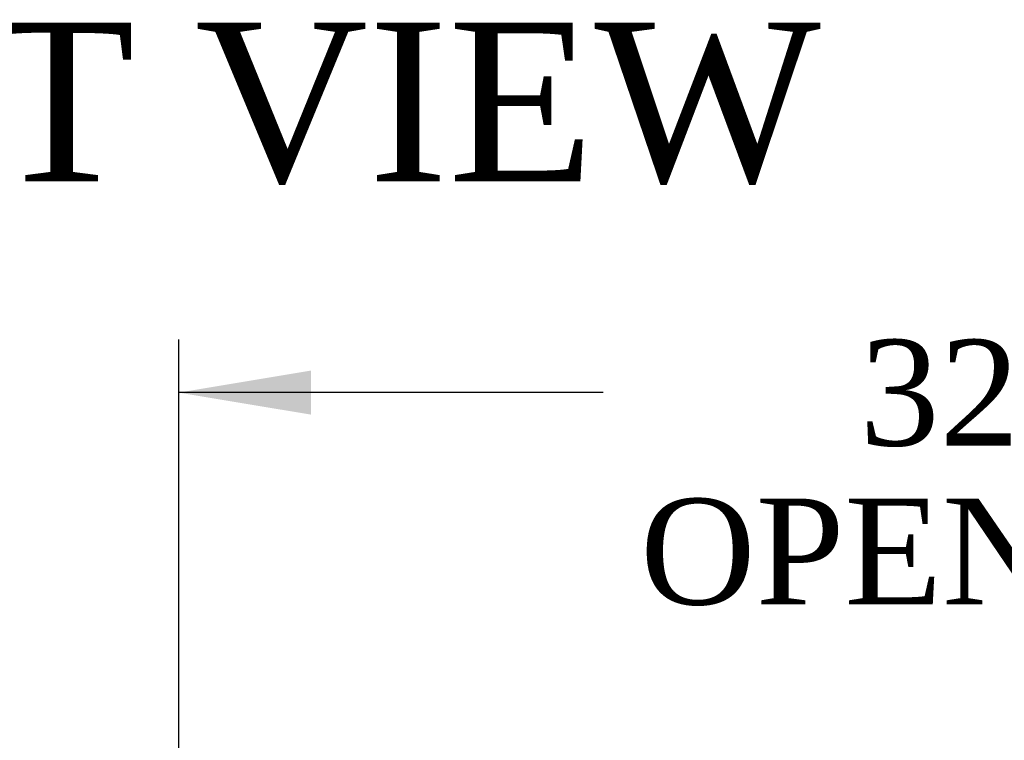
# Model space of a CAD drawing. Header units: inches. Extents: x 1 to 359, y -2 to 239.
# Tile 25 of 65: x 125 to 144, y 49 to 62. Entities that reach past the tile are written whole.
import ezdxf
from ezdxf.enums import TextEntityAlignment as Align

# ---------------------------------------------------------------- set-up
doc = ezdxf.new("R2010")
doc.units = ezdxf.units.IN
doc.header["$MEASUREMENT"] = 0
doc.layers.add('Default', color=7, linetype='Continuous')
doc.styles.add('SEACAD_Times_New_Roman', font='times.ttf')
doc.dimstyles.new('HAMMOND_(STH_-_540x360)', dxfattribs={"dimtxt": 2, "dimasz": 2.5, "dimexe": 1, "dimexo": 1, "dimgap": 0.5, "dimtad": 0, "dimtih": 1, "dimtoh": 1, "dimzin": 0, "dimdsep": 46, "dimtxsty": 'SEACAD_Times_New_Roman', "dimblk1": '_SE_FILLED', "dimblk2": '_SE_FILLED', "dimsah": 1, "dimcen": 1, "dimadec": 0, "dimazin": 0, "dimtfac": 0.8, "dimtofl": 0, "dimtmove": 0, "dimatfit": 3, "dimfxl": 1, "dimtolj": 1, "dimtzin": 0, "dimarcsym": 0})

# ---------------------------------------------------------------- blocks, each defined once
blk = doc.blocks.new('DMBLK231')
at = {"layer": 'Default', "linetype": 'Continuous', "transparency": 16777216}
for points in [[(130.662, 55.529), (128.162, 55.112), (130.662, 54.696)], [(158.213, 55.529), (158.213, 54.696), (160.713, 55.112)]]:
    blk.add_hatch(color=7, dxfattribs=at).paths.add_polyline_path(points)
at = {"layer": 'Default', "color": 7, "linetype": 'Continuous', "transparency": 16777216}
for p, q in [((128.162, 46.72), (128.162, 56.112)), ((160.713, 46.905), (160.713, 56.112)), ((136.178, 55.112), (128.162, 55.112)), ((160.713, 55.112), (152.697, 55.112))]:
    blk.add_line(p, q, dxfattribs=at)
at = {"layer": 'Default', "color": 7, "linetype": 'Continuous', "transparency": 16777216, "style": 'SEACAD_Times_New_Roman'}
for s, p in [('32.55', (141.025, 56.112)), ('OPENNING', (136.878, 53.112))]:
    blk.add_text(s, height=2, dxfattribs=at).set_placement(p, align=Align.TOP_LEFT)
blk = doc.blocks.new('_SE_FILLED')
at = {"color": 0}
blk.add_line((0, 0), (-1, 0), dxfattribs=at)
blk.add_solid([(0, 0), (-1, -0.1665), (-1, 0.1665), (0, 0)], dxfattribs=at)

msp = doc.modelspace()

# ---------------------------------------------------------------- texts
at = {"layer": 'Default', "color": 7, "linetype": 'Continuous', "style": 'SEACAD_Times_New_Roman'}
msp.add_text('FRONT VIEW', height=3, dxfattribs=at).set_placement((112.48, 62.1), align=Align.TOP_LEFT)

# ---------------------------------------------------------------- dimensions: what is measured, and where the dimension line sits
at = {"layer": 'Default', "color": 7, "linetype": 'Continuous'}
dim = msp.add_linear_dim(base=(128.162, 55.112), p1=(160.713, 45.905), p2=(128.162, 45.72), text='\\A1;<>\\POPENNING', dimstyle='HAMMOND_(STH_-_540x360)', dxfattribs=at)
dim.commit()
dim.dimension.update_dxf_attribs({"geometry": 'DMBLK231', "text_midpoint": (144.437, 55.112), "dimtype": 160})

doc.saveas('drawing.dxf')
